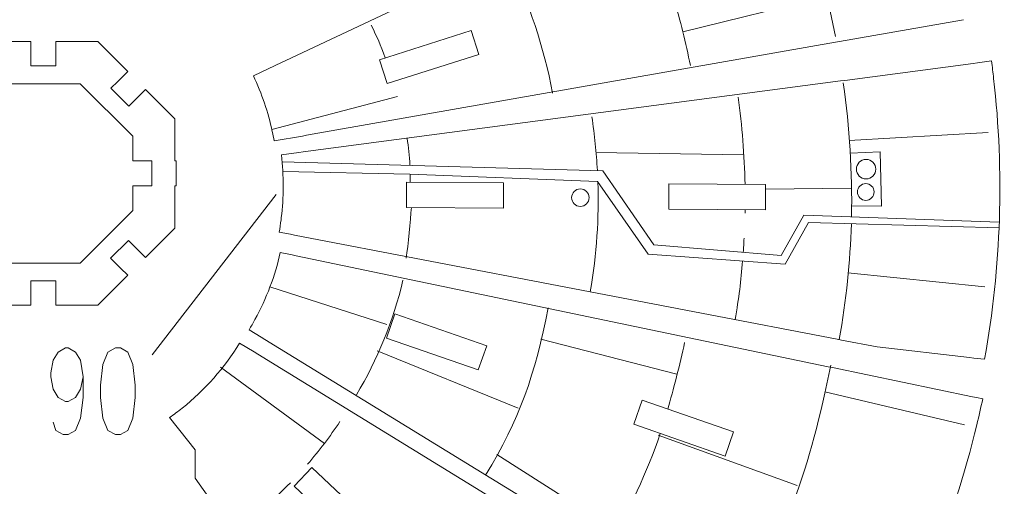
# Model space of a CAD drawing. Header units: inches. Extents: x -7.1 to 7.1, y -5.5 to 5.4.
# Tile 11 of 13: x 1.8 to 6.9, y -1.8 to 0.6. Entities that reach past the tile are written whole.
import ezdxf

# ---------------------------------------------------------------- set-up
doc = ezdxf.new("R2010")
doc.units = ezdxf.units.IN
doc.header["$MEASUREMENT"] = 0
doc.layers.add('Layer 1', color=7, linetype='Continuous')

msp = doc.modelspace()

# ---------------------------------------------------------------- linework, layer by layer
at = {"layer": 'Layer 1', "color": 5, "lineweight": 9}
for centre, major_axis in [((6.1398, -0.1464), (0, 0.0503)), ((4.6607, -0.294), (0, 0.0451)), ((6.1381, -0.2645), (0, 0.0434))]:
    msp.add_ellipse(centre, major_axis=major_axis, ratio=1, dxfattribs=at)
at = {"layer": 'Layer 1', "lineweight": 9}
for points in [[(5.624, 1.5896), (5.624, 1.5896), (3.1363, 0.4167), (3.1363, 0.4167)], [(6.0031, 0.5153), (6.0031, 0.5153), (6.6438, 0.6281), (6.6438, 0.6281)], [(3.2434, 0.0293), (3.2434, 0.0293), (5.9813, 0.5114), (5.9813, 0.5114)], [(3.1162, 0.4073), (3.1162, 0.4073), (2.9679, 0.3373), (2.9679, 0.3373)], [(6.0294, 0.3136), (6.0294, 0.3136), (6.6943, 0.4015), (6.6943, 0.4015)], [(3.2258, -0.0569), (3.2258, -0.0569), (6.0075, 0.3107), (6.0075, 0.3107)], [(5.9902, -1.0275), (5.9902, -1.0275), (3.181, -0.4879), (3.181, -0.4879)], [(3.1685, -0.5909), (3.1685, -0.5909), (3.1072, -0.5781), (3.1072, -0.5781)], [(5.944, -1.1699), (5.944, -1.1699), (3.1902, -0.5954), (3.1902, -0.5954)], [(2.9723, -1.0935), (2.9723, -1.0935), (2.8967, -1.0471), (2.8967, -1.0471)], [(5.4427, -2.5128), (5.4427, -2.5128), (3.0267, -1.0289), (3.0267, -1.0289)], [(5.3905, -2.5794), (5.3905, -2.5794), (2.9911, -1.1051), (2.9911, -1.1051)], [(6.6904, -1.3256), (6.6904, -1.3256), (5.9657, -1.1744), (5.9657, -1.1744)]]:
    msp.add_open_spline(points, degree=3, dxfattribs=at)
at = {"layer": 'Layer 1', "color": 1, "lineweight": 9}
for points in [[(5.6495, 1.5546), (5.8002, 1.2335), (5.9124, 0.893), (5.9816, 0.5405)], [(4.2935, 0.9299), (4.3955, 0.7143), (4.4712, 0.4854), (4.5173, 0.2482)], [(5.144, 0.7382), (5.1783, 0.6242), (5.2072, 0.5082), (5.2302, 0.3905)], [(3.5778, 0.6001), (3.6099, 0.5329), (3.6251, 0.5007), (3.6499, 0.4302)], [(5.9813, 0.5114), (5.9813, 0.5114), (6.0031, 0.5153), (6.0031, 0.5153)], [(3.1162, 0.4073), (3.1162, 0.4073), (3.1363, 0.4167), (3.1363, 0.4167)], [(6.6943, 0.4015), (6.6943, 0.4015), (6.7163, 0.4044), (6.7163, 0.4044)], [(2.2662, 0.3079), (2.2662, 0.3079), (2.2818, 0.3236), (2.2818, 0.3236)], [(6.0075, 0.3107), (6.0075, 0.3107), (6.0294, 0.3136), (6.0294, 0.3136)], [(6.0218, 0.3005), (6.0543, 0.067), (6.0695, -0.162), (6.0646, -0.3939)], [(5.4775, 0.2272), (5.4983, 0.0781), (5.5104, -0.0731), (5.5132, -0.2257)], [(4.7207, 0.1254), (4.734, 0.0305), (4.7435, -0.062), (4.7486, -0.154)], [(3.2216, 0.0254), (3.2216, 0.0254), (3.2434, 0.0292), (3.2434, 0.0292)], [(3.764, 0.0128), (3.7709, -0.0311), (3.7756, -0.0762), (3.7781, -0.1266)], [(3.2038, -0.0598), (3.2038, -0.0598), (3.2258, -0.0569), (3.2258, -0.0569)], [(3.7797, -0.1722), (3.7799, -0.1859), (3.7801, -0.2001), (3.7801, -0.2147)], [(4.7513, -0.2141), (4.7577, -0.3988), (4.7459, -0.5831), (4.7117, -0.7819)], [(2.4446, -1.1091), (2.4446, -1.1091), (3.085, -0.2784), (3.085, -0.2784)], [(3.7857, -0.345), (3.7814, -0.414), (3.7702, -0.5382), (3.7588, -0.6077)], [(5.5135, -0.356), (5.5134, -0.3619), (5.5133, -0.3679), (5.5131, -0.3739)], [(6.0637, -0.4295), (6.0579, -0.6256), (6.0376, -0.8241), (6.0011, -1.0296)], [(3.1592, -0.4837), (3.1592, -0.4837), (3.181, -0.4879), (3.181, -0.4879)], [(5.5083, -0.5043), (5.5069, -0.5293), (5.5055, -0.5534), (5.5039, -0.577)], [(3.1685, -0.5909), (3.1685, -0.5909), (3.1902, -0.5954), (3.1902, -0.5954)], [(2.265, -0.6443), (2.265, -0.6443), (2.2807, -0.6599), (2.2807, -0.6599)], [(5.5005, -0.6224), (5.4926, -0.7227), (5.4812, -0.8154), (5.4618, -0.926)], [(3.7421, -0.7212), (3.6923, -0.9338), (3.6102, -1.134), (3.5011, -1.3162)], [(4.4942, -0.8644), (4.4271, -1.2076), (4.3461, -1.4459), (4.1701, -1.7312)], [(3.0079, -1.0174), (3.0079, -1.0174), (3.0267, -1.029), (3.0267, -1.029)], [(5.2007, -1.0452), (5.1766, -1.1546), (5.1413, -1.2941), (5.1136, -1.3893)], [(5.9902, -1.0275), (5.9902, -1.0275), (6.012, -1.0317), (6.012, -1.0317)], [(2.9723, -1.0935), (2.9723, -1.0935), (2.9911, -1.1051), (2.9911, -1.1051)], [(5.9571, -1.1611), (5.8516, -1.691), (5.7207, -2.0707), (5.4427, -2.5128)], [(5.944, -1.1699), (5.944, -1.1699), (5.9657, -1.1744), (5.9657, -1.1744)], [(6.6753, -1.1225), (6.6753, -1.1225), (6.6973, -1.1251), (6.6973, -1.1251)], [(6.6904, -1.3256), (6.6904, -1.3256), (6.7121, -1.3301), (6.7121, -1.3301)], [(2.5728, -1.4823), (2.5728, -1.4823), (2.5865, -1.4997), (2.5865, -1.4997)], [(5.0742, -1.5155), (5.0056, -1.7196), (4.9184, -1.9049), (4.7896, -2.1117)], [(3.1594, -1.7709), (3.0715, -1.8602), (2.9757, -1.9416), (2.8731, -2.0141)]]:
    msp.add_open_spline(points, degree=3, dxfattribs=at)
at = {"layer": 'Layer 1', "lineweight": 9}
for points, knots in [([(2.1572, 1.3987), (2.1572, 1.3987), (1.0721, 0.3695), (1.0721, 0.3695), (1.0721, 0.3695), (1.0549, 0.3875), (1.0359, 0.4063), (1.0177, 0.4234), (1.0177, 0.4234), (0.9802, 0.4585), (0.9407, 0.4913), (0.8995, 0.5217)], [0, 0, 0, 0, 0.25, 0.25, 0.25, 0.25, 0.5, 0.5, 0.5, 0.5, 1, 1, 1, 1]), ([(4.1356, 0.448), (4.1356, 0.448), (3.66, 0.297), (3.66, 0.297), (3.66, 0.297), (3.66, 0.297), (3.6207, 0.4209), (3.6207, 0.4209), (3.6207, 0.4209), (3.6207, 0.4209), (4.0962, 0.5719), (4.0962, 0.5719), (4.0962, 0.5719), (4.0962, 0.5719), (4.1356, 0.448), (4.1356, 0.448)], [0, 0, 0, 0, 0.2, 0.2, 0.2, 0.2, 0.4, 0.4, 0.4, 0.4, 0.6, 0.6, 0.6, 0.6, 1, 1, 1, 1]), ([(2.2818, 0.3236), (2.2818, 0.3236), (2.3173, 0.3591), (2.3173, 0.3591), (2.3173, 0.3591), (2.3173, 0.3591), (2.1618, 0.5145), (2.1618, 0.5145), (2.1618, 0.5145), (2.1618, 0.5145), (1.945, 0.5145), (1.945, 0.5145), (1.945, 0.5145), (1.945, 0.5145), (1.945, 0.3884), (1.945, 0.3884), (1.945, 0.3884), (1.945, 0.3884), (1.815, 0.3884), (1.815, 0.3884), (1.815, 0.3884), (1.815, 0.3884), (1.815, 0.5145), (1.815, 0.5145), (1.815, 0.5145), (1.815, 0.5145), (1.596, 0.5145), (1.596, 0.5145), (1.596, 0.5145), (1.596, 0.5145), (1.4431, 0.3616), (1.4431, 0.3616), (1.4431, 0.3616), (1.4431, 0.3616), (1.5336, 0.271), (1.5336, 0.271), (1.5336, 0.271), (1.5336, 0.271), (1.4417, 0.1791), (1.4417, 0.1791), (1.4417, 0.1791), (1.4417, 0.1791), (1.4042, 0.2166), (1.4042, 0.2166)], [0, 0, 0, 0, 0.083333, 0.083333, 0.083333, 0.083333, 0.166667, 0.166667, 0.166667, 0.166667, 0.25, 0.25, 0.25, 0.25, 0.333333, 0.333333, 0.333333, 0.333333, 0.416667, 0.416667, 0.416667, 0.416667, 0.5, 0.5, 0.5, 0.5, 0.583333, 0.583333, 0.583333, 0.583333, 0.666667, 0.666667, 0.666667, 0.666667, 0.75, 0.75, 0.75, 0.75, 0.833333, 0.833333, 0.833333, 0.833333, 1, 1, 1, 1]), ([(6.7163, 0.4044), (6.7163, 0.4044), (6.7893, 0.414), (6.7893, 0.414), (6.7893, 0.414), (6.7932, 0.3838), (6.797, 0.3536), (6.8004, 0.3233), (6.8004, 0.3233), (6.8555, -0.1612), (6.8396, -0.6513), (6.753, -1.1315), (6.753, -1.1315), (6.753, -1.1315), (6.6973, -1.1251), (6.6973, -1.1251)], [0, 0, 0, 0, 0.2, 0.2, 0.2, 0.2, 0.4, 0.4, 0.4, 0.4, 0.6, 0.6, 0.6, 0.6, 1, 1, 1, 1]), ([(2.265, -0.6443), (2.265, -0.6443), (2.2287, -0.6079), (2.2287, -0.6079), (2.2287, -0.6079), (2.2287, -0.6079), (2.3206, -0.516), (2.3206, -0.516), (2.3206, -0.516), (2.3206, -0.516), (2.409, -0.6044), (2.409, -0.6044), (2.409, -0.6044), (2.409, -0.6044), (2.562, -0.4514), (2.562, -0.4514), (2.562, -0.4514), (2.562, -0.4514), (2.562, -0.2335), (2.562, -0.2335), (2.562, -0.2335), (2.562, -0.2335), (2.5689, -0.2335), (2.5689, -0.2335), (2.5689, -0.2335), (2.5689, -0.2335), (2.5689, -0.1035), (2.5689, -0.1035), (2.5689, -0.1035), (2.5689, -0.1035), (2.562, -0.1035), (2.562, -0.1035), (2.562, -0.1035), (2.562, -0.1035), (2.562, 0.1144), (2.562, 0.1144), (2.562, 0.1144), (2.562, 0.1144), (2.4092, 0.2671), (2.4092, 0.2671), (2.4092, 0.2671), (2.4092, 0.2671), (2.3226, 0.1805), (2.3226, 0.1805), (2.3226, 0.1805), (2.3226, 0.1805), (2.2307, 0.2724), (2.2307, 0.2724), (2.2307, 0.2724), (2.2307, 0.2724), (2.2662, 0.3079), (2.2662, 0.3079)], [0, 0, 0, 0, 0.071429, 0.071429, 0.071429, 0.071429, 0.142857, 0.142857, 0.142857, 0.142857, 0.214286, 0.214286, 0.214286, 0.214286, 0.285714, 0.285714, 0.285714, 0.285714, 0.357143, 0.357143, 0.357143, 0.357143, 0.428571, 0.428571, 0.428571, 0.428571, 0.5, 0.5, 0.5, 0.5, 0.571429, 0.571429, 0.571429, 0.571429, 0.642857, 0.642857, 0.642857, 0.642857, 0.714286, 0.714286, 0.714286, 0.714286, 0.785714, 0.785714, 0.785714, 0.785714, 0.857143, 0.857143, 0.857143, 0.857143, 1, 1, 1, 1]), ([(3.2216, 0.0254), (3.2216, 0.0254), (3.0751, -0.0004), (3.0751, -0.0004), (3.0751, -0.0004), (3.0723, 0.016), (3.0691, 0.0325), (3.0656, 0.0488), (3.0656, 0.0488), (3.0443, 0.1484), (3.0115, 0.2452), (2.9679, 0.3373)], [0, 0, 0, 0, 0.25, 0.25, 0.25, 0.25, 0.5, 0.5, 0.5, 0.5, 1, 1, 1, 1]), ([(1.4147, -0.2326), (1.4147, -0.2326), (1.3203, -0.2326), (1.3203, -0.2326), (1.3203, -0.2326), (1.3203, -0.2326), (1.3203, -0.1035), (1.3203, -0.1035), (1.3203, -0.1035), (1.3203, -0.1035), (1.4147, -0.1035), (1.4147, -0.1035), (1.4147, -0.1035), (1.4147, -0.1035), (1.4147, 0.0238), (1.4147, 0.0238), (1.4147, 0.0238), (1.4147, 0.0238), (1.6867, 0.2957), (1.6867, 0.2957), (1.6867, 0.2957), (1.6867, 0.2957), (2.0712, 0.2957), (2.0712, 0.2957), (2.0712, 0.2957), (2.0712, 0.2957), (2.3431, 0.0238), (2.3431, 0.0238), (2.3431, 0.0238), (2.3431, 0.0238), (2.3431, -0.1035), (2.3431, -0.1035), (2.3431, -0.1035), (2.3431, -0.1035), (2.4423, -0.1035), (2.4423, -0.1035), (2.4423, -0.1035), (2.4423, -0.1035), (2.4423, -0.2326), (2.4423, -0.2326), (2.4423, -0.2326), (2.4423, -0.2326), (2.3431, -0.2326), (2.3431, -0.2326), (2.3431, -0.2326), (2.3431, -0.2326), (2.3431, -0.3608), (2.3431, -0.3608), (2.3431, -0.3608), (2.3431, -0.3608), (2.0712, -0.6327), (2.0712, -0.6327), (2.0712, -0.6327), (2.0712, -0.6327), (1.6867, -0.6327), (1.6867, -0.6327), (1.6867, -0.6327), (1.6867, -0.6327), (1.4147, -0.3608), (1.4147, -0.3608), (1.4147, -0.3608), (1.4147, -0.3608), (1.4147, -0.2326), (1.4147, -0.2326)], [0, 0, 0, 0, 0.058824, 0.058824, 0.058824, 0.058824, 0.117647, 0.117647, 0.117647, 0.117647, 0.176471, 0.176471, 0.176471, 0.176471, 0.235294, 0.235294, 0.235294, 0.235294, 0.294118, 0.294118, 0.294118, 0.294118, 0.352941, 0.352941, 0.352941, 0.352941, 0.411765, 0.411765, 0.411765, 0.411765, 0.470588, 0.470588, 0.470588, 0.470588, 0.529412, 0.529412, 0.529412, 0.529412, 0.588235, 0.588235, 0.588235, 0.588235, 0.647059, 0.647059, 0.647059, 0.647059, 0.705882, 0.705882, 0.705882, 0.705882, 0.764706, 0.764706, 0.764706, 0.764706, 0.823529, 0.823529, 0.823529, 0.823529, 0.882353, 0.882353, 0.882353, 0.882353, 1, 1, 1, 1]), ([(3.1592, -0.4837), (3.1592, -0.4837), (3.1014, -0.4726), (3.1014, -0.4726), (3.1014, -0.4726), (3.105, -0.4521), (3.1084, -0.4299), (3.1112, -0.4088), (3.1112, -0.4088), (3.1116, -0.405), (3.1121, -0.4012), (3.1125, -0.3974), (3.1125, -0.3974), (3.1246, -0.2944), (3.1262, -0.1804), (3.1131, -0.0718), (3.1131, -0.0718), (3.1131, -0.0718), (3.2038, -0.0598), (3.2038, -0.0598)], [0, 0, 0, 0, 0.166667, 0.166667, 0.166667, 0.166667, 0.333333, 0.333333, 0.333333, 0.333333, 0.5, 0.5, 0.5, 0.5, 0.666667, 0.666667, 0.666667, 0.666667, 1, 1, 1, 1]), ([(3.7603, -0.3449), (3.7603, -0.3449), (3.7612, -0.2146), (3.7612, -0.2146), (3.7612, -0.2146), (3.7612, -0.2146), (4.2635, -0.2178), (4.2635, -0.2178), (4.2635, -0.2178), (4.2635, -0.2178), (4.2627, -0.3481), (4.2627, -0.3481), (4.2627, -0.3481), (4.2627, -0.3481), (3.7603, -0.3449), (3.7603, -0.3449)], [0, 0, 0, 0, 0.2, 0.2, 0.2, 0.2, 0.4, 0.4, 0.4, 0.4, 0.6, 0.6, 0.6, 0.6, 1, 1, 1, 1]), ([(5.1181, -0.3535), (5.1181, -0.3535), (5.1189, -0.2232), (5.1189, -0.2232), (5.1189, -0.2232), (5.1189, -0.2232), (5.6193, -0.2264), (5.6193, -0.2264), (5.6193, -0.2264), (5.6193, -0.2264), (5.6184, -0.3567), (5.6184, -0.3567), (5.6184, -0.3567), (5.6184, -0.3567), (5.1181, -0.3535), (5.1181, -0.3535)], [0, 0, 0, 0, 0.2, 0.2, 0.2, 0.2, 0.4, 0.4, 0.4, 0.4, 0.6, 0.6, 0.6, 0.6, 1, 1, 1, 1]), ([(1.4053, -0.5529), (1.4053, -0.5529), (1.4437, -0.5146), (1.4437, -0.5146), (1.4437, -0.5146), (1.4437, -0.5146), (1.5356, -0.6065), (1.5356, -0.6065), (1.5356, -0.6065), (1.5356, -0.6065), (1.4433, -0.6988), (1.4433, -0.6988), (1.4433, -0.6988), (1.4433, -0.6988), (1.596, -0.8515), (1.596, -0.8515), (1.596, -0.8515), (1.596, -0.8515), (1.815, -0.8515), (1.815, -0.8515), (1.815, -0.8515), (1.815, -0.8515), (1.815, -0.7246), (1.815, -0.7246), (1.815, -0.7246), (1.815, -0.7246), (1.945, -0.7246), (1.945, -0.7246), (1.945, -0.7246), (1.945, -0.7246), (1.945, -0.8515), (1.945, -0.8515), (1.945, -0.8515), (1.945, -0.8515), (2.1618, -0.8515), (2.1618, -0.8515), (2.1618, -0.8515), (2.1618, -0.8515), (2.3171, -0.6963), (2.3171, -0.6963), (2.3171, -0.6963), (2.3171, -0.6963), (2.2807, -0.6599), (2.2807, -0.6599)], [0, 0, 0, 0, 0.083333, 0.083333, 0.083333, 0.083333, 0.166667, 0.166667, 0.166667, 0.166667, 0.25, 0.25, 0.25, 0.25, 0.333333, 0.333333, 0.333333, 0.333333, 0.416667, 0.416667, 0.416667, 0.416667, 0.5, 0.5, 0.5, 0.5, 0.583333, 0.583333, 0.583333, 0.583333, 0.666667, 0.666667, 0.666667, 0.666667, 0.75, 0.75, 0.75, 0.75, 0.833333, 0.833333, 0.833333, 0.833333, 1, 1, 1, 1]), ([(3.0079, -1.0174), (3.0079, -1.0174), (2.9452, -0.9789), (2.9452, -0.9789), (2.9452, -0.9789), (2.9559, -0.9614), (2.9661, -0.9438), (2.9759, -0.9258), (2.9759, -0.9258), (3.0358, -0.8168), (3.0801, -0.6997), (3.1072, -0.5781)], [0, 0, 0, 0, 0.25, 0.25, 0.25, 0.25, 0.5, 0.5, 0.5, 0.5, 1, 1, 1, 1]), ([(3.6575, -1.0213), (3.6575, -1.0213), (3.701, -0.8965), (3.701, -0.8965), (3.701, -0.8965), (3.701, -0.8965), (4.1758, -1.0621), (4.1758, -1.0621), (4.1758, -1.0621), (4.1758, -1.0621), (4.1322, -1.1869), (4.1322, -1.1869), (4.1322, -1.1869), (4.1322, -1.1869), (3.6575, -1.0213), (3.6575, -1.0213)], [0, 0, 0, 0, 0.2, 0.2, 0.2, 0.2, 0.4, 0.4, 0.4, 0.4, 0.6, 0.6, 0.6, 0.6, 1, 1, 1, 1]), ([(2.5728, -1.4823), (2.5728, -1.4823), (2.534, -1.4335), (2.534, -1.4335), (2.534, -1.4335), (2.5561, -1.418), (2.5779, -1.4014), (2.599, -1.3845), (2.599, -1.3845), (2.7167, -1.29), (2.8175, -1.1759), (2.8967, -1.0471)], [0, 0, 0, 0, 0.25, 0.25, 0.25, 0.25, 0.5, 0.5, 0.5, 0.5, 1, 1, 1, 1]), ([(6.6753, -1.1225), (6.6753, -1.1225), (6.1972, -1.0673), (6.1972, -1.0673), (6.1972, -1.0673), (6.1972, -1.0673), (6.012, -1.0317), (6.012, -1.0317)], [0, 0, 0, 0, 0.333333, 0.333333, 0.333333, 0.333333, 1, 1, 1, 1]), ([(4.937, -1.4677), (4.937, -1.4677), (4.9806, -1.3429), (4.9806, -1.3429), (4.9806, -1.3429), (4.9806, -1.3429), (5.4541, -1.5081), (5.4541, -1.5081), (5.4541, -1.5081), (5.4541, -1.5081), (5.4106, -1.6329), (5.4106, -1.6329), (5.4106, -1.6329), (5.4106, -1.6329), (4.937, -1.4677), (4.937, -1.4677)], [0, 0, 0, 0, 0.2, 0.2, 0.2, 0.2, 0.4, 0.4, 0.4, 0.4, 0.6, 0.6, 0.6, 0.6, 1, 1, 1, 1]), ([(6.0739, -2.9005), (6.0739, -2.9005), (6.1102, -2.9228), (6.1102, -2.9228), (6.1102, -2.9228), (6.3866, -2.4732), (6.5901, -1.9831), (6.7134, -1.4705), (6.7134, -1.4705), (6.724, -1.426), (6.7341, -1.3814), (6.7437, -1.3367), (6.7437, -1.3367), (6.7437, -1.3367), (6.7121, -1.3301), (6.7121, -1.3301)], [0, 0, 0, 0, 0.2, 0.2, 0.2, 0.2, 0.4, 0.4, 0.4, 0.4, 0.6, 0.6, 0.6, 0.6, 1, 1, 1, 1]), ([(2.5866, -1.4997), (2.5866, -1.4997), (2.6673, -1.6013), (2.6673, -1.6013), (2.6673, -1.6013), (2.6673, -1.6013), (2.6666, -1.748), (2.6666, -1.748), (2.6666, -1.748), (2.6666, -1.748), (4.1731, -3.8798), (4.1731, -3.8798)], [0, 0, 0, 0, 0.25, 0.25, 0.25, 0.25, 0.5, 0.5, 0.5, 0.5, 1, 1, 1, 1]), ([(3.179, -1.7895), (3.179, -1.7895), (3.2698, -1.6928), (3.2698, -1.6928), (3.2698, -1.6928), (3.2698, -1.6928), (3.6348, -2.0354), (3.6348, -2.0354), (3.6348, -2.0354), (3.6348, -2.0354), (3.544, -2.1321), (3.544, -2.1321), (3.544, -2.1321), (3.544, -2.1321), (3.179, -1.7895), (3.179, -1.7895)], [0, 0, 0, 0, 0.2, 0.2, 0.2, 0.2, 0.4, 0.4, 0.4, 0.4, 0.6, 0.6, 0.6, 0.6, 1, 1, 1, 1])]:
    msp.add_open_spline(points, degree=3, knots=knots, dxfattribs=at)
at = {"layer": 'Layer 1', "color": 5, "lineweight": 9}
for points in [[(5.1914, 0.5654), (5.1914, 0.5654), (5.9351, 0.75), (5.9351, 0.75)], [(3.0632, 0.0597), (3.0632, 0.0597), (3.7132, 0.2309), (3.7132, 0.2309)], [(6.0528, 0.0023), (6.0528, 0.0023), (6.7727, 0.0437), (6.7727, 0.0437)], [(5.5073, -0.0726), (5.5073, -0.0726), (4.741, -0.0608), (4.741, -0.0608)], [(3.7779, -0.1721), (3.7779, -0.1721), (3.1205, -0.1591), (3.1205, -0.1591)], [(3.7779, -0.1721), (3.7779, -0.1721), (4.749, -0.2109), (4.749, -0.2109)], [(5.6191, -0.2503), (5.6191, -0.2503), (6.0628, -0.2451), (6.0628, -0.2451)], [(6.0459, -0.6828), (6.0459, -0.6828), (6.7548, -0.7555), (6.7548, -0.7555)], [(3.0539, -0.7566), (3.0539, -0.7566), (3.6581, -0.9512), (3.6581, -0.9512)], [(4.4567, -1.0268), (4.4567, -1.0268), (5.1605, -1.2088), (5.1605, -1.2088)], [(3.6081, -1.0883), (3.6081, -1.0883), (4.3385, -1.3844), (4.3385, -1.3844)], [(3.3354, -1.5674), (3.3354, -1.5674), (2.7973, -1.1721), (2.7973, -1.1721)], [(5.927, -1.3003), (5.927, -1.3003), (6.6487, -1.4716), (6.6487, -1.4716)], [(3.4156, -1.4542), (3.3645, -1.5315), (3.3085, -1.6053), (3.248, -1.675)], [(5.0628, -1.5251), (5.0628, -1.5251), (5.7838, -1.7847), (5.7838, -1.7847)], [(4.2276, -1.6253), (4.2276, -1.6253), (4.8425, -2.0173), (4.8425, -2.0173)]]:
    msp.add_open_spline(points, degree=3, dxfattribs=at)
for points, knots in [([(6.0582, -0.0638), (6.0582, -0.0638), (6.2122, -0.057), (6.2122, -0.057), (6.2122, -0.057), (6.2122, -0.057), (6.2191, -0.3383), (6.2191, -0.3383), (6.2191, -0.3383), (6.2191, -0.3383), (6.0654, -0.3372), (6.0654, -0.3372)], [0, 0, 0, 0, 0.25, 0.25, 0.25, 0.25, 0.5, 0.5, 0.5, 0.5, 1, 1, 1, 1]), ([(3.1169, -0.108), (3.1169, -0.108), (4.7763, -0.1548), (4.7763, -0.1548), (4.7763, -0.1548), (4.7763, -0.1548), (5.0403, -0.5379), (5.0403, -0.5379), (5.0403, -0.5379), (5.0403, -0.5379), (5.7, -0.5935), (5.7, -0.5935), (5.7, -0.5935), (5.7, -0.5935), (5.8181, -0.3851), (5.8181, -0.3851), (5.8181, -0.3851), (5.8181, -0.3851), (6.8293, -0.4212), (6.8293, -0.4212)], [0, 0, 0, 0, 0.166667, 0.166667, 0.166667, 0.166667, 0.333333, 0.333333, 0.333333, 0.333333, 0.5, 0.5, 0.5, 0.5, 0.666667, 0.666667, 0.666667, 0.666667, 1, 1, 1, 1]), ([(6.8282, -0.451), (6.8282, -0.451), (5.8424, -0.4233), (5.8424, -0.4233), (5.8424, -0.4233), (5.8424, -0.4233), (5.7208, -0.6386), (5.7208, -0.6386), (5.7208, -0.6386), (5.7208, -0.6386), (5.0125, -0.5865), (5.0125, -0.5865), (5.0125, -0.5865), (5.0125, -0.5865), (4.749, -0.2109), (4.749, -0.2109)], [0, 0, 0, 0, 0.2, 0.2, 0.2, 0.2, 0.4, 0.4, 0.4, 0.4, 0.6, 0.6, 0.6, 0.6, 1, 1, 1, 1])]:
    msp.add_open_spline(points, degree=3, knots=knots, dxfattribs=at)
at = {"layer": 'Layer 1', "color": 1, "lineweight": 9}
for points, knots in [([(2.0858, -1.2219), (2.0858, -1.2219), (2.0731, -1.286), (2.0731, -1.286), (2.0731, -1.286), (2.0731, -1.286), (2.0472, -1.329), (2.0472, -1.329), (2.0472, -1.329), (2.0472, -1.329), (2.0085, -1.3501), (2.0085, -1.3501), (2.0085, -1.3501), (2.0085, -1.3501), (1.9957, -1.3501), (1.9957, -1.3501), (1.9957, -1.3501), (1.9957, -1.3501), (1.9571, -1.329), (1.9571, -1.329), (1.9571, -1.329), (1.9571, -1.329), (1.9312, -1.286), (1.9312, -1.286), (1.9312, -1.286), (1.9312, -1.286), (1.9184, -1.2219), (1.9184, -1.2219), (1.9184, -1.2219), (1.9184, -1.2219), (1.9184, -1.2008), (1.9184, -1.2008), (1.9184, -1.2008), (1.9184, -1.2008), (1.9312, -1.1366), (1.9312, -1.1366), (1.9312, -1.1366), (1.9312, -1.1366), (1.9571, -1.0937), (1.9571, -1.0937), (1.9571, -1.0937), (1.9571, -1.0937), (1.9957, -1.0725), (1.9957, -1.0725), (1.9957, -1.0725), (1.9957, -1.0725), (2.0085, -1.0725), (2.0085, -1.0725), (2.0085, -1.0725), (2.0085, -1.0725), (2.0472, -1.0937), (2.0472, -1.0937), (2.0472, -1.0937), (2.0472, -1.0937), (2.0731, -1.1366), (2.0731, -1.1366), (2.0731, -1.1366), (2.0731, -1.1366), (2.0858, -1.2219), (2.0858, -1.2219), (2.0858, -1.2219), (2.0858, -1.2219), (2.0858, -1.329), (2.0858, -1.329), (2.0858, -1.329), (2.0858, -1.329), (2.0731, -1.4361), (2.0731, -1.4361), (2.0731, -1.4361), (2.0731, -1.4361), (2.0472, -1.5002), (2.0472, -1.5002), (2.0472, -1.5002), (2.0472, -1.5002), (2.0085, -1.5213), (2.0085, -1.5213), (2.0085, -1.5213), (2.0085, -1.5213), (1.983, -1.5213), (1.983, -1.5213), (1.983, -1.5213), (1.983, -1.5213), (1.9443, -1.5002), (1.9443, -1.5002), (1.9443, -1.5002), (1.9443, -1.5002), (1.9312, -1.4572), (1.9312, -1.4572)], [0, 0, 0, 0, 0.043478, 0.043478, 0.043478, 0.043478, 0.086957, 0.086957, 0.086957, 0.086957, 0.130435, 0.130435, 0.130435, 0.130435, 0.173913, 0.173913, 0.173913, 0.173913, 0.217391, 0.217391, 0.217391, 0.217391, 0.26087, 0.26087, 0.26087, 0.26087, 0.304348, 0.304348, 0.304348, 0.304348, 0.347826, 0.347826, 0.347826, 0.347826, 0.391304, 0.391304, 0.391304, 0.391304, 0.434783, 0.434783, 0.434783, 0.434783, 0.478261, 0.478261, 0.478261, 0.478261, 0.521739, 0.521739, 0.521739, 0.521739, 0.565217, 0.565217, 0.565217, 0.565217, 0.608696, 0.608696, 0.608696, 0.608696, 0.652174, 0.652174, 0.652174, 0.652174, 0.695652, 0.695652, 0.695652, 0.695652, 0.73913, 0.73913, 0.73913, 0.73913, 0.782609, 0.782609, 0.782609, 0.782609, 0.826087, 0.826087, 0.826087, 0.826087, 0.869565, 0.869565, 0.869565, 0.869565, 0.913043, 0.913043, 0.913043, 0.913043, 1, 1, 1, 1]), ([(2.2536, -1.0725), (2.2536, -1.0725), (2.215, -1.0937), (2.215, -1.0937), (2.215, -1.0937), (2.215, -1.0937), (2.1891, -1.1578), (2.1891, -1.1578), (2.1891, -1.1578), (2.1891, -1.1578), (2.1763, -1.2649), (2.1763, -1.2649), (2.1763, -1.2649), (2.1763, -1.2649), (2.1763, -1.329), (2.1763, -1.329), (2.1763, -1.329), (2.1763, -1.329), (2.1891, -1.4361), (2.1891, -1.4361), (2.1891, -1.4361), (2.1891, -1.4361), (2.215, -1.5002), (2.215, -1.5002), (2.215, -1.5002), (2.215, -1.5002), (2.2536, -1.5213), (2.2536, -1.5213), (2.2536, -1.5213), (2.2536, -1.5213), (2.2791, -1.5213), (2.2791, -1.5213), (2.2791, -1.5213), (2.2791, -1.5213), (2.3178, -1.5002), (2.3178, -1.5002), (2.3178, -1.5002), (2.3178, -1.5002), (2.3437, -1.4361), (2.3437, -1.4361), (2.3437, -1.4361), (2.3437, -1.4361), (2.3564, -1.329), (2.3564, -1.329), (2.3564, -1.329), (2.3564, -1.329), (2.3564, -1.2649), (2.3564, -1.2649), (2.3564, -1.2649), (2.3564, -1.2649), (2.3437, -1.1578), (2.3437, -1.1578), (2.3437, -1.1578), (2.3437, -1.1578), (2.3178, -1.0937), (2.3178, -1.0937), (2.3178, -1.0937), (2.3178, -1.0937), (2.2791, -1.0725), (2.2791, -1.0725), (2.2791, -1.0725), (2.2791, -1.0725), (2.2536, -1.0725), (2.2536, -1.0725)], [0, 0, 0, 0, 0.058824, 0.058824, 0.058824, 0.058824, 0.117647, 0.117647, 0.117647, 0.117647, 0.176471, 0.176471, 0.176471, 0.176471, 0.235294, 0.235294, 0.235294, 0.235294, 0.294118, 0.294118, 0.294118, 0.294118, 0.352941, 0.352941, 0.352941, 0.352941, 0.411765, 0.411765, 0.411765, 0.411765, 0.470588, 0.470588, 0.470588, 0.470588, 0.529412, 0.529412, 0.529412, 0.529412, 0.588235, 0.588235, 0.588235, 0.588235, 0.647059, 0.647059, 0.647059, 0.647059, 0.705882, 0.705882, 0.705882, 0.705882, 0.764706, 0.764706, 0.764706, 0.764706, 0.823529, 0.823529, 0.823529, 0.823529, 0.882353, 0.882353, 0.882353, 0.882353, 1, 1, 1, 1])]:
    msp.add_open_spline(points, degree=3, knots=knots, dxfattribs=at)

doc.saveas('drawing.dxf')
